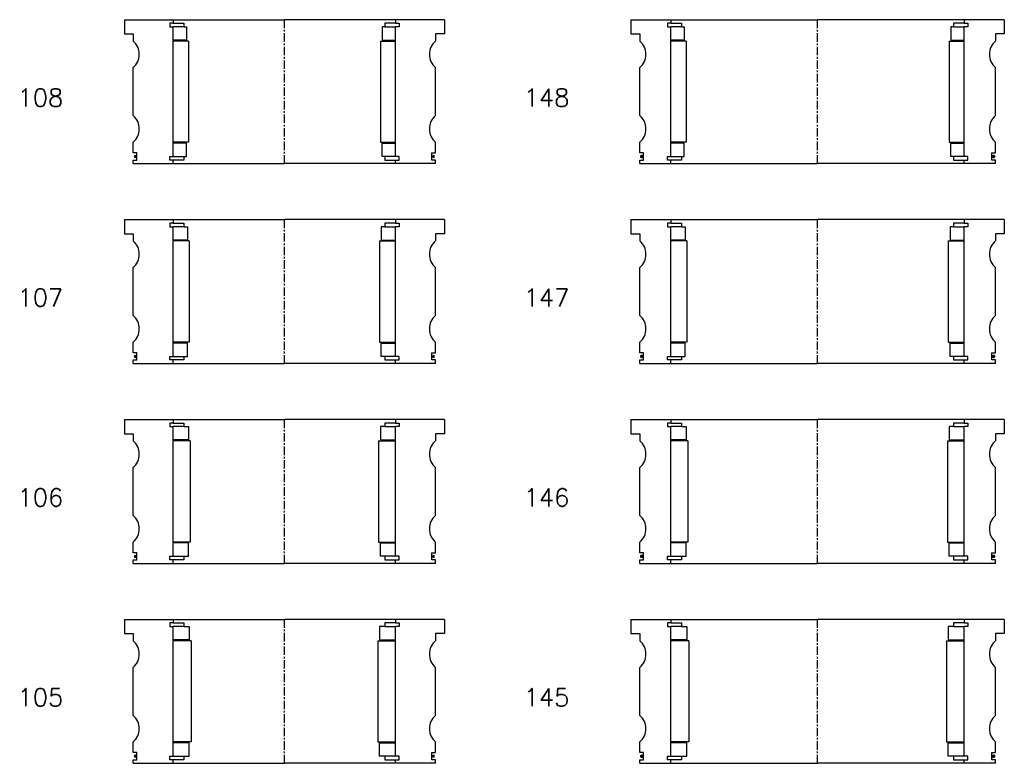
# Model space of a CAD drawing. Extents: x -2018 to 705, y -3434 to 10376.
# Tile 44 of 50: x 151 to 705, y 6470 to 6889. Entities that reach past the tile are written whole.
import ezdxf

# ---------------------------------------------------------------- set-up
doc = ezdxf.new("R2010")
doc.units = 0
doc.header["$LTSCALE"] = 0.15
doc.linetypes.add('CENTER', pattern=[50.8, 31.75, -6.35, 6.35, -6.35])
doc.layers.get('0').update_dxf_attribs({"linetype": 'CONTINUOUS'})
doc.layers.add('CENTER', color=9, linetype='CENTER')
doc.styles.add('ROMANS', font='romans')

# ---------------------------------------------------------------- blocks, each defined once
blk = doc.blocks.new('6S148210T')
for p, q in [((-105, 40.5), (-82.5, 40.5)), ((-105, 40.5), (-105, 32.5)), ((-82.5, 40.5), (0, 40.5)), ((-82.5, 40.5), (-82.5, 38.5)), ((82.5, 40.5), (0, 40.5)), ((82.5, 40.5), (82.5, 38.5)), ((105, 40.5), (82.5, 40.5)), ((105, 40.5), (105, 32.5)), ((-82.5, 38.5), (-84.5, 38.5)), ((-84.5, 38.5), (-84.5, 36.5)), ((-84.5, 36.5), (-82.5, 36.5)), ((-82.5, 38.5), (-76.5, 38.5)), ((-82.5, -36.5), (-82.5, 36.5)), ((-76.5, 36.5), (-82.5, 36.5)), ((-76.5, 38.5), (-76.5, 36.5)), ((-76.5, 36.5), (-75, 36.5)), ((-75, 36.5), (-75, 29)), ((76.5, 36.5), (75, 36.5)), ((75, 36.5), (75, 29)), ((82.5, 38.5), (76.5, 38.5)), ((76.5, 38.5), (76.5, 36.5)), ((76.5, 36.5), (82.5, 36.5)), ((82.5, 38.5), (84.5, 38.5)), ((84.5, 36.5), (82.5, 36.5)), ((82.5, -36.5), (82.5, 36.5)), ((84.5, 38.5), (84.5, 36.5)), ((-105, 32.5), (-100, 32.5)), ((-100, 32.5), (-100, 28.5)), ((-75, 29), (-82.5, 29)), ((-74, 28.5), (-82.5, 28.5)), ((-74, 28.5), (-74, -28.5)), ((74, 28.5), (74, -28.5)), ((74, 28.5), (82.5, 28.5)), ((75, 29), (82.5, 29)), ((100, 32.5), (100, 28.5)), ((105, 32.5), (100, 32.5)), ((-100, -13.5), (-100, 13.5)), ((100, -13.5), (100, 13.5)), ((-100, -34.5), (-100, -28.5)), ((-74, -28.5), (-82.5, -28.5)), ((-75, -29), (-82.5, -29)), ((-75, -36.5), (-75, -29)), ((74, -28.5), (82.5, -28.5)), ((75, -36.5), (75, -29)), ((75, -29), (82.5, -29)), ((100, -34.5), (100, -28.5)), ((-98, -34.5), (-100, -34.5)), ((-100, -40.5), (-100, -38.5)), ((-100, -38.5), (-98, -38.5)), ((-98, -38.5), (-98, -34.5)), ((-84.5, -38.5), (-84.5, -36.5)), ((-84.5, -36.5), (-82.5, -36.5)), ((-82.5, -38.5), (-84.5, -38.5)), ((-82.5, -36.5), (-76.5, -36.5)), ((-82.5, -40.5), (-82.5, -38.5)), ((-76.5, -38.5), (-82.5, -38.5)), ((-76.5, -36.5), (-76.5, -38.5)), ((-76.5, -36.5), (-75, -36.5)), ((76.5, -36.5), (75, -36.5)), ((82.5, -36.5), (76.5, -36.5)), ((76.5, -36.5), (76.5, -38.5)), ((76.5, -38.5), (82.5, -38.5)), ((84.5, -36.5), (82.5, -36.5)), ((82.5, -40.5), (82.5, -38.5)), ((82.5, -38.5), (84.5, -38.5)), ((84.5, -38.5), (84.5, -36.5)), ((98, -38.5), (98, -34.5)), ((98, -34.5), (100, -34.5)), ((100, -38.5), (98, -38.5)), ((100, -40.5), (100, -38.5)), ((-100, -40.5), (-82.5, -40.5)), ((-82.5, -40.5), (0, -40.5)), ((82.5, -40.5), (0, -40.5)), ((100, -40.5), (82.5, -40.5))]:
    blk.add_line(p, q)
at = {"const_width": 0.95}
for points in [[(-98.45, -36.52, -1), (-99.5, -36.52, -1)], [(98.45, -36.52, 1), (99.5, -36.52, 1)]]:
    blk.add_lwpolyline(points, format="xyb", close=True, dxfattribs=at)
for centre, start, end in [((-106.61, 21), 311.4096, 48.5904), ((106.61, 21), 131.4096, 228.5904), ((-106.61, -21), 311.4096, 48.5904), ((106.61, -21), 131.4096, 228.5904)]:
    blk.add_arc(centre, 10, start, end)
at = {"layer": 'CENTER'}
blk.add_line((0, -40.5), (0, 40.5), dxfattribs=at)
blk = doc.blocks.new('6S147210T')
for p, q in [((-105, 40.5), (-82.5, 40.5)), ((-105, 40.5), (-105, 32.5)), ((-82.5, 40.5), (0, 40.5)), ((-82.5, 40.5), (-82.5, 38.5)), ((82.5, 40.5), (0, 40.5)), ((82.5, 40.5), (82.5, 38.5)), ((105, 40.5), (82.5, 40.5)), ((105, 40.5), (105, 32.5)), ((-82.5, 38.5), (-84.5, 38.5)), ((-84.5, 38.5), (-84.5, 36.5)), ((-84.5, 36.5), (-82.5, 36.5)), ((-82.5, 38.5), (-76.5, 38.5)), ((-82.5, -36.5), (-82.5, 36.5)), ((-76.5, 36.5), (-82.5, 36.5)), ((-76.5, 38.5), (-76.5, 36.5)), ((-76.5, 36.5), (-74.5, 36.5)), ((-74.5, 36.5), (-74.5, 29)), ((76.5, 36.5), (74.5, 36.5)), ((74.5, 36.5), (74.5, 29)), ((82.5, 38.5), (76.5, 38.5)), ((76.5, 38.5), (76.5, 36.5)), ((76.5, 36.5), (82.5, 36.5)), ((82.5, 38.5), (84.5, 38.5)), ((84.5, 36.5), (82.5, 36.5)), ((82.5, -36.5), (82.5, 36.5)), ((84.5, 38.5), (84.5, 36.5)), ((-105, 32.5), (-100, 32.5)), ((-100, 32.5), (-100, 28.5)), ((-74.5, 29), (-82.5, 29)), ((-73.5, 28.5), (-82.5, 28.5)), ((-73.5, 28.5), (-73.5, -28.5)), ((73.5, 28.5), (73.5, -28.5)), ((73.5, 28.5), (82.5, 28.5)), ((74.5, 29), (82.5, 29)), ((100, 32.5), (100, 28.5)), ((105, 32.5), (100, 32.5)), ((-100, -13.5), (-100, 13.5)), ((100, -13.5), (100, 13.5)), ((-100, -34.5), (-100, -28.5)), ((-73.5, -28.5), (-82.5, -28.5)), ((-74.5, -29), (-82.5, -29)), ((-74.5, -36.5), (-74.5, -29)), ((73.5, -28.5), (82.5, -28.5)), ((74.5, -36.5), (74.5, -29)), ((74.5, -29), (82.5, -29)), ((100, -34.5), (100, -28.5)), ((-98, -34.5), (-100, -34.5)), ((-100, -40.5), (-100, -38.5)), ((-100, -38.5), (-98, -38.5)), ((-98, -38.5), (-98, -34.5)), ((-84.5, -38.5), (-84.5, -36.5)), ((-84.5, -36.5), (-82.5, -36.5)), ((-82.5, -38.5), (-84.5, -38.5)), ((-82.5, -36.5), (-76.5, -36.5)), ((-82.5, -40.5), (-82.5, -38.5)), ((-76.5, -38.5), (-82.5, -38.5)), ((-76.5, -36.5), (-76.5, -38.5)), ((-76.5, -36.5), (-74.5, -36.5)), ((76.5, -36.5), (74.5, -36.5)), ((82.5, -36.5), (76.5, -36.5)), ((76.5, -36.5), (76.5, -38.5)), ((76.5, -38.5), (82.5, -38.5)), ((84.5, -36.5), (82.5, -36.5)), ((82.5, -40.5), (82.5, -38.5)), ((82.5, -38.5), (84.5, -38.5)), ((84.5, -38.5), (84.5, -36.5)), ((98, -38.5), (98, -34.5)), ((98, -34.5), (100, -34.5)), ((100, -38.5), (98, -38.5)), ((100, -40.5), (100, -38.5)), ((-100, -40.5), (-82.5, -40.5)), ((-82.5, -40.5), (0, -40.5)), ((82.5, -40.5), (0, -40.5)), ((100, -40.5), (82.5, -40.5))]:
    blk.add_line(p, q)
at = {"const_width": 0.95}
for points in [[(-98.45, -36.52, -1), (-99.5, -36.52, -1)], [(98.45, -36.52, 1), (99.5, -36.52, 1)]]:
    blk.add_lwpolyline(points, format="xyb", close=True, dxfattribs=at)
for centre, start, end in [((-106.61, 21), 311.4096, 48.5904), ((106.61, 21), 131.4096, 228.5904), ((-106.61, -21), 311.4096, 48.5904), ((106.61, -21), 131.4096, 228.5904)]:
    blk.add_arc(centre, 10, start, end)
at = {"layer": 'CENTER'}
blk.add_line((0, -40.5), (0, 40.5), dxfattribs=at)
blk = doc.blocks.new('6S146210T')
for p, q in [((-105, 40.5), (-82.5, 40.5)), ((-105, 40.5), (-105, 32.5)), ((-82.5, 40.5), (0, 40.5)), ((-82.5, 40.5), (-82.5, 38.5)), ((82.5, 40.5), (0, 40.5)), ((82.5, 40.5), (82.5, 38.5)), ((105, 40.5), (82.5, 40.5)), ((105, 40.5), (105, 32.5)), ((-82.5, 38.5), (-84.5, 38.5)), ((-84.5, 38.5), (-84.5, 36.5)), ((-84.5, 36.5), (-82.5, 36.5)), ((-82.5, 38.5), (-76.5, 38.5)), ((-82.5, -36.5), (-82.5, 36.5)), ((-76.5, 36.5), (-82.5, 36.5)), ((-76.5, 38.5), (-76.5, 36.5)), ((-76.5, 36.5), (-74, 36.5)), ((-74, 36.5), (-74, 29)), ((76.5, 36.5), (74, 36.5)), ((74, 36.5), (74, 29)), ((82.5, 38.5), (76.5, 38.5)), ((76.5, 38.5), (76.5, 36.5)), ((76.5, 36.5), (82.5, 36.5)), ((82.5, 38.5), (84.5, 38.5)), ((84.5, 36.5), (82.5, 36.5)), ((82.5, -36.5), (82.5, 36.5)), ((84.5, 38.5), (84.5, 36.5)), ((-105, 32.5), (-100, 32.5)), ((-100, 32.5), (-100, 28.5)), ((-74, 29), (-82.5, 29)), ((-73, 28.5), (-82.5, 28.5)), ((-73, 28.5), (-73, -28.5)), ((73, 28.5), (73, -28.5)), ((73, 28.5), (82.5, 28.5)), ((74, 29), (82.5, 29)), ((100, 32.5), (100, 28.5)), ((105, 32.5), (100, 32.5)), ((-100, -13.5), (-100, 13.5)), ((100, -13.5), (100, 13.5)), ((-100, -34.5), (-100, -28.5)), ((-73, -28.5), (-82.5, -28.5)), ((-74, -29), (-82.5, -29)), ((-74, -36.5), (-74, -29)), ((73, -28.5), (82.5, -28.5)), ((74, -36.5), (74, -29)), ((74, -29), (82.5, -29)), ((100, -34.5), (100, -28.5)), ((-98, -34.5), (-100, -34.5)), ((-100, -40.5), (-100, -38.5)), ((-100, -38.5), (-98, -38.5)), ((-98, -38.5), (-98, -34.5)), ((-84.5, -38.5), (-84.5, -36.5)), ((-84.5, -36.5), (-82.5, -36.5)), ((-82.5, -38.5), (-84.5, -38.5)), ((-82.5, -36.5), (-76.5, -36.5)), ((-82.5, -40.5), (-82.5, -38.5)), ((-76.5, -38.5), (-82.5, -38.5)), ((-76.5, -36.5), (-76.5, -38.5)), ((-76.5, -36.5), (-74, -36.5)), ((76.5, -36.5), (74, -36.5)), ((82.5, -36.5), (76.5, -36.5)), ((76.5, -36.5), (76.5, -38.5)), ((76.5, -38.5), (82.5, -38.5)), ((84.5, -36.5), (82.5, -36.5)), ((82.5, -40.5), (82.5, -38.5)), ((82.5, -38.5), (84.5, -38.5)), ((84.5, -38.5), (84.5, -36.5)), ((98, -38.5), (98, -34.5)), ((98, -34.5), (100, -34.5)), ((100, -38.5), (98, -38.5)), ((100, -40.5), (100, -38.5)), ((-100, -40.5), (-82.5, -40.5)), ((-82.5, -40.5), (0, -40.5)), ((82.5, -40.5), (0, -40.5)), ((100, -40.5), (82.5, -40.5))]:
    blk.add_line(p, q)
at = {"const_width": 0.95}
for points in [[(-98.45, -36.52, -1), (-99.5, -36.52, -1)], [(98.45, -36.52, 1), (99.5, -36.52, 1)]]:
    blk.add_lwpolyline(points, format="xyb", close=True, dxfattribs=at)
for centre, start, end in [((-106.61, 21), 311.4096, 48.5904), ((106.61, 21), 131.4096, 228.5904), ((-106.61, -21), 311.4096, 48.5904), ((106.61, -21), 131.4096, 228.5904)]:
    blk.add_arc(centre, 10, start, end)
at = {"layer": 'CENTER'}
blk.add_line((0, -40.5), (0, 40.5), dxfattribs=at)
blk = doc.blocks.new('6S145210T')
for p, q in [((-105, 40.5), (-82.5, 40.5)), ((-105, 40.5), (-105, 32.5)), ((-82.5, 40.5), (0, 40.5)), ((-82.5, 40.5), (-82.5, 38.5)), ((82.5, 40.5), (0, 40.5)), ((82.5, 40.5), (82.5, 38.5)), ((105, 40.5), (82.5, 40.5)), ((105, 40.5), (105, 32.5)), ((-82.5, 38.5), (-84.5, 38.5)), ((-84.5, 38.5), (-84.5, 36.5)), ((-84.5, 36.5), (-82.5, 36.5)), ((-82.5, 38.5), (-76.5, 38.5)), ((-82.5, -36.5), (-82.5, 36.5)), ((-76.5, 36.5), (-82.5, 36.5)), ((-76.5, 38.5), (-76.5, 36.5)), ((-76.5, 36.5), (-73.5, 36.5)), ((-73.5, 36.5), (-73.5, 29)), ((76.5, 36.5), (73.5, 36.5)), ((73.5, 36.5), (73.5, 29)), ((82.5, 38.5), (76.5, 38.5)), ((76.5, 38.5), (76.5, 36.5)), ((76.5, 36.5), (82.5, 36.5)), ((82.5, 38.5), (84.5, 38.5)), ((84.5, 36.5), (82.5, 36.5)), ((82.5, -36.5), (82.5, 36.5)), ((84.5, 38.5), (84.5, 36.5)), ((-105, 32.5), (-100, 32.5)), ((-100, 32.5), (-100, 28.5)), ((-73.5, 29), (-82.5, 29)), ((-72.5, 28.5), (-82.5, 28.5)), ((-72.5, 28.5), (-72.5, -28.5)), ((72.5, 28.5), (72.5, -28.5)), ((72.5, 28.5), (82.5, 28.5)), ((73.5, 29), (82.5, 29)), ((100, 32.5), (100, 28.5)), ((105, 32.5), (100, 32.5)), ((-100, -13.5), (-100, 13.5)), ((100, -13.5), (100, 13.5)), ((-100, -34.5), (-100, -28.5)), ((-72.5, -28.5), (-82.5, -28.5)), ((-73.5, -29), (-82.5, -29)), ((-73.5, -36.5), (-73.5, -29)), ((72.5, -28.5), (82.5, -28.5)), ((73.5, -36.5), (73.5, -29)), ((73.5, -29), (82.5, -29)), ((100, -34.5), (100, -28.5)), ((-98, -34.5), (-100, -34.5)), ((-100, -40.5), (-100, -38.5)), ((-100, -38.5), (-98, -38.5)), ((-98, -38.5), (-98, -34.5)), ((-84.5, -38.5), (-84.5, -36.5)), ((-84.5, -36.5), (-82.5, -36.5)), ((-82.5, -38.5), (-84.5, -38.5)), ((-82.5, -36.5), (-76.5, -36.5)), ((-82.5, -40.5), (-82.5, -38.5)), ((-76.5, -38.5), (-82.5, -38.5)), ((-76.5, -36.5), (-76.5, -38.5)), ((-76.5, -36.5), (-73.5, -36.5)), ((76.5, -36.5), (73.5, -36.5)), ((82.5, -36.5), (76.5, -36.5)), ((76.5, -36.5), (76.5, -38.5)), ((76.5, -38.5), (82.5, -38.5)), ((84.5, -36.5), (82.5, -36.5)), ((82.5, -40.5), (82.5, -38.5)), ((82.5, -38.5), (84.5, -38.5)), ((84.5, -38.5), (84.5, -36.5)), ((98, -38.5), (98, -34.5)), ((98, -34.5), (100, -34.5)), ((100, -38.5), (98, -38.5)), ((100, -40.5), (100, -38.5)), ((-100, -40.5), (-82.5, -40.5)), ((-82.5, -40.5), (0, -40.5)), ((82.5, -40.5), (0, -40.5)), ((100, -40.5), (82.5, -40.5))]:
    blk.add_line(p, q)
at = {"const_width": 0.95}
for points in [[(-98.45, -36.52, -1), (-99.5, -36.52, -1)], [(98.45, -36.52, 1), (99.5, -36.52, 1)]]:
    blk.add_lwpolyline(points, format="xyb", close=True, dxfattribs=at)
for centre, start, end in [((-106.61, 21), 311.4096, 48.5904), ((106.61, 21), 131.4096, 228.5904), ((-106.61, -21), 311.4096, 48.5904), ((106.61, -21), 131.4096, 228.5904)]:
    blk.add_arc(centre, 10, start, end)
at = {"layer": 'CENTER'}
blk.add_line((0, -40.5), (0, 40.5), dxfattribs=at)
blk = doc.blocks.new('6S106180T')
for p, q in [((-90, 40.5), (-62.5, 40.5)), ((-90, 40.5), (-90, 32.5)), ((-62.5, 40.5), (0, 40.5)), ((-62.5, 40.5), (-62.5, 38.5)), ((62.5, 40.5), (0, 40.5)), ((62.5, 40.5), (62.5, 38.5)), ((90, 40.5), (62.5, 40.5)), ((90, 40.5), (90, 32.5)), ((-62.5, 38.5), (-64.5, 38.5)), ((-64.5, 38.5), (-64.5, 36.5)), ((-64.5, 36.5), (-62.5, 36.5)), ((-62.5, 38.5), (-56.5, 38.5)), ((-62.5, -36.5), (-62.5, 36.5)), ((-56.5, 36.5), (-62.5, 36.5)), ((-56.5, 38.5), (-56.5, 36.5)), ((-56.5, 36.5), (-54, 36.5)), ((-54, 36.5), (-54, 29)), ((56.5, 36.5), (54, 36.5)), ((54, 36.5), (54, 29)), ((62.5, 38.5), (56.5, 38.5)), ((56.5, 38.5), (56.5, 36.5)), ((56.5, 36.5), (62.5, 36.5)), ((62.5, 38.5), (64.5, 38.5)), ((64.5, 36.5), (62.5, 36.5)), ((62.5, -36.5), (62.5, 36.5)), ((64.5, 38.5), (64.5, 36.5)), ((-90, 32.5), (-85, 32.5)), ((-85, 32.5), (-85, 28.5)), ((-54, 29), (-62.5, 29)), ((-53, 28.5), (-62.5, 28.5)), ((-53, 28.5), (-53, -28.5)), ((53, 28.5), (53, -28.5)), ((53, 28.5), (62.5, 28.5)), ((54, 29), (62.5, 29)), ((85, 32.5), (85, 28.5)), ((90, 32.5), (85, 32.5)), ((-85, -13.5), (-85, 13.5)), ((85, -13.5), (85, 13.5)), ((-85, -34.5), (-85, -28.5)), ((-53, -28.5), (-62.5, -28.5)), ((-54, -29), (-62.5, -29)), ((-54, -36.5), (-54, -29)), ((53, -28.5), (62.5, -28.5)), ((54, -36.5), (54, -29)), ((54, -29), (62.5, -29)), ((85, -34.5), (85, -28.5)), ((-83, -34.5), (-85, -34.5)), ((-85, -40.5), (-85, -38.5)), ((-85, -38.5), (-83, -38.5)), ((-83, -38.5), (-83, -34.5)), ((-64.5, -38.5), (-64.5, -36.5)), ((-64.5, -36.5), (-62.5, -36.5)), ((-62.5, -38.5), (-64.5, -38.5)), ((-62.5, -36.5), (-56.5, -36.5)), ((-62.5, -40.5), (-62.5, -38.5)), ((-56.5, -38.5), (-62.5, -38.5)), ((-56.5, -36.5), (-56.5, -38.5)), ((-56.5, -36.5), (-54, -36.5)), ((56.5, -36.5), (54, -36.5)), ((62.5, -36.5), (56.5, -36.5)), ((56.5, -36.5), (56.5, -38.5)), ((56.5, -38.5), (62.5, -38.5)), ((64.5, -36.5), (62.5, -36.5)), ((62.5, -40.5), (62.5, -38.5)), ((62.5, -38.5), (64.5, -38.5)), ((64.5, -38.5), (64.5, -36.5)), ((83, -38.5), (83, -34.5)), ((83, -34.5), (85, -34.5)), ((85, -38.5), (83, -38.5)), ((85, -40.5), (85, -38.5)), ((-85, -40.5), (-62.5, -40.5)), ((-62.5, -40.5), (0, -40.5)), ((62.5, -40.5), (0, -40.5)), ((85, -40.5), (62.5, -40.5))]:
    blk.add_line(p, q)
for centre, radius, start, end in [((-91.61, 21), 10, 311.4096, 48.5904), ((91.61, 21), 10, 131.4096, 228.5904), ((-91.61, -21), 10, 311.4096, 48.5904), ((91.61, -21), 10, 131.4096, 228.5904), ((-83.98, -36.52), 0.525, 0, 180), ((-83.98, -36.52), 0.525, 180, 0), ((83.98, -36.52), 0.525, 0, 180), ((83.98, -36.52), 0.525, 180, 0)]:
    blk.add_arc(centre, radius, start, end)
at = {"layer": 'CENTER'}
blk.add_line((0, -40.5), (0, 40.5), dxfattribs=at)
blk = doc.blocks.new('6S108180T')
for p, q in [((-90, 40.5), (-62.5, 40.5)), ((-90, 40.5), (-90, 32.5)), ((-62.5, 40.5), (0, 40.5)), ((-62.5, 40.5), (-62.5, 38.5)), ((62.5, 40.5), (0, 40.5)), ((62.5, 40.5), (62.5, 38.5)), ((90, 40.5), (62.5, 40.5)), ((90, 40.5), (90, 32.5)), ((-62.5, 38.5), (-64.5, 38.5)), ((-64.5, 38.5), (-64.5, 36.5)), ((-64.5, 36.5), (-62.5, 36.5)), ((-62.5, 38.5), (-56.5, 38.5)), ((-62.5, -36.5), (-62.5, 36.5)), ((-56.5, 36.5), (-62.5, 36.5)), ((-56.5, 38.5), (-56.5, 36.5)), ((-56.5, 36.5), (-55, 36.5)), ((-55, 36.5), (-55, 29)), ((56.5, 36.5), (55, 36.5)), ((55, 36.5), (55, 29)), ((62.5, 38.5), (56.5, 38.5)), ((56.5, 38.5), (56.5, 36.5)), ((56.5, 36.5), (62.5, 36.5)), ((62.5, 38.5), (64.5, 38.5)), ((64.5, 36.5), (62.5, 36.5)), ((62.5, -36.5), (62.5, 36.5)), ((64.5, 38.5), (64.5, 36.5)), ((-90, 32.5), (-85, 32.5)), ((-85, 32.5), (-85, 28.5)), ((-55, 29), (-62.5, 29)), ((-54, 28.5), (-62.5, 28.5)), ((-54, 28.5), (-54, -28.5)), ((54, 28.5), (54, -28.5)), ((54, 28.5), (62.5, 28.5)), ((55, 29), (62.5, 29)), ((85, 32.5), (85, 28.5)), ((90, 32.5), (85, 32.5)), ((-85, -13.5), (-85, 13.5)), ((85, -13.5), (85, 13.5)), ((-85, -34.5), (-85, -28.5)), ((-54, -28.5), (-62.5, -28.5)), ((-55, -29), (-62.5, -29)), ((-55, -36.5), (-55, -29)), ((54, -28.5), (62.5, -28.5)), ((55, -36.5), (55, -29)), ((55, -29), (62.5, -29)), ((85, -34.5), (85, -28.5)), ((-83, -34.5), (-85, -34.5)), ((-85, -40.5), (-85, -38.5)), ((-85, -38.5), (-83, -38.5)), ((-83, -38.5), (-83, -34.5)), ((-64.5, -38.5), (-64.5, -36.5)), ((-64.5, -36.5), (-62.5, -36.5)), ((-62.5, -38.5), (-64.5, -38.5)), ((-62.5, -36.5), (-56.5, -36.5)), ((-62.5, -40.5), (-62.5, -38.5)), ((-56.5, -38.5), (-62.5, -38.5)), ((-56.5, -36.5), (-56.5, -38.5)), ((-56.5, -36.5), (-55, -36.5)), ((56.5, -36.5), (55, -36.5)), ((62.5, -36.5), (56.5, -36.5)), ((56.5, -36.5), (56.5, -38.5)), ((56.5, -38.5), (62.5, -38.5)), ((64.5, -36.5), (62.5, -36.5)), ((62.5, -40.5), (62.5, -38.5)), ((62.5, -38.5), (64.5, -38.5)), ((64.5, -38.5), (64.5, -36.5)), ((83, -38.5), (83, -34.5)), ((83, -34.5), (85, -34.5)), ((85, -38.5), (83, -38.5)), ((85, -40.5), (85, -38.5)), ((-85, -40.5), (-62.5, -40.5)), ((-62.5, -40.5), (0, -40.5)), ((62.5, -40.5), (0, -40.5)), ((85, -40.5), (62.5, -40.5))]:
    blk.add_line(p, q)
for centre, radius, start, end in [((-91.61, 21), 10, 311.4096, 48.5904), ((91.61, 21), 10, 131.4096, 228.5904), ((-91.61, -21), 10, 311.4096, 48.5904), ((91.61, -21), 10, 131.4096, 228.5904), ((-83.98, -36.52), 0.525, 0, 180), ((-83.98, -36.52), 0.525, 180, 0), ((83.98, -36.52), 0.525, 0, 180), ((83.98, -36.52), 0.525, 180, 0)]:
    blk.add_arc(centre, radius, start, end)
at = {"layer": 'CENTER'}
blk.add_line((0, -40.5), (0, 40.5), dxfattribs=at)
blk = doc.blocks.new('6S107180T')
for p, q in [((-90, 40.5), (-62.5, 40.5)), ((-90, 40.5), (-90, 32.5)), ((-62.5, 40.5), (0, 40.5)), ((-62.5, 40.5), (-62.5, 38.5)), ((62.5, 40.5), (0, 40.5)), ((62.5, 40.5), (62.5, 38.5)), ((90, 40.5), (62.5, 40.5)), ((90, 40.5), (90, 32.5)), ((-62.5, 38.5), (-64.5, 38.5)), ((-64.5, 38.5), (-64.5, 36.5)), ((-64.5, 36.5), (-62.5, 36.5)), ((-62.5, 38.5), (-56.5, 38.5)), ((-62.5, -36.5), (-62.5, 36.5)), ((-56.5, 36.5), (-62.5, 36.5)), ((-56.5, 38.5), (-56.5, 36.5)), ((-56.5, 36.5), (-54.5, 36.5)), ((-54.5, 36.5), (-54.5, 29)), ((56.5, 36.5), (54.5, 36.5)), ((54.5, 36.5), (54.5, 29)), ((62.5, 38.5), (56.5, 38.5)), ((56.5, 38.5), (56.5, 36.5)), ((56.5, 36.5), (62.5, 36.5)), ((62.5, 38.5), (64.5, 38.5)), ((64.5, 36.5), (62.5, 36.5)), ((62.5, -36.5), (62.5, 36.5)), ((64.5, 38.5), (64.5, 36.5)), ((-90, 32.5), (-85, 32.5)), ((-85, 32.5), (-85, 28.5)), ((-54.5, 29), (-62.5, 29)), ((-53.5, 28.5), (-62.5, 28.5)), ((-53.5, 28.5), (-53.5, -28.5)), ((53.5, 28.5), (53.5, -28.5)), ((53.5, 28.5), (62.5, 28.5)), ((54.5, 29), (62.5, 29)), ((85, 32.5), (85, 28.5)), ((90, 32.5), (85, 32.5)), ((-85, -13.5), (-85, 13.5)), ((85, -13.5), (85, 13.5)), ((-85, -34.5), (-85, -28.5)), ((-53.5, -28.5), (-62.5, -28.5)), ((-54.5, -29), (-62.5, -29)), ((-54.5, -36.5), (-54.5, -29)), ((53.5, -28.5), (62.5, -28.5)), ((54.5, -36.5), (54.5, -29)), ((54.5, -29), (62.5, -29)), ((85, -34.5), (85, -28.5)), ((-83, -34.5), (-85, -34.5)), ((-85, -40.5), (-85, -38.5)), ((-85, -38.5), (-83, -38.5)), ((-83, -38.5), (-83, -34.5)), ((-64.5, -38.5), (-64.5, -36.5)), ((-64.5, -36.5), (-62.5, -36.5)), ((-62.5, -38.5), (-64.5, -38.5)), ((-62.5, -36.5), (-56.5, -36.5)), ((-62.5, -40.5), (-62.5, -38.5)), ((-56.5, -38.5), (-62.5, -38.5)), ((-56.5, -36.5), (-56.5, -38.5)), ((-56.5, -36.5), (-54.5, -36.5)), ((56.5, -36.5), (54.5, -36.5)), ((62.5, -36.5), (56.5, -36.5)), ((56.5, -36.5), (56.5, -38.5)), ((56.5, -38.5), (62.5, -38.5)), ((64.5, -36.5), (62.5, -36.5)), ((62.5, -40.5), (62.5, -38.5)), ((62.5, -38.5), (64.5, -38.5)), ((64.5, -38.5), (64.5, -36.5)), ((83, -38.5), (83, -34.5)), ((83, -34.5), (85, -34.5)), ((85, -38.5), (83, -38.5)), ((85, -40.5), (85, -38.5)), ((-85, -40.5), (-62.5, -40.5)), ((-62.5, -40.5), (0, -40.5)), ((62.5, -40.5), (0, -40.5)), ((85, -40.5), (62.5, -40.5))]:
    blk.add_line(p, q)
for centre, radius, start, end in [((-91.61, 21), 10, 311.4096, 48.5904), ((91.61, 21), 10, 131.4096, 228.5904), ((-91.61, -21), 10, 311.4096, 48.5904), ((91.61, -21), 10, 131.4096, 228.5904), ((-83.98, -36.52), 0.525, 0, 180), ((-83.98, -36.52), 0.525, 180, 0), ((83.98, -36.52), 0.525, 0, 180), ((83.98, -36.52), 0.525, 180, 0)]:
    blk.add_arc(centre, radius, start, end)
at = {"layer": 'CENTER'}
blk.add_line((0, -40.5), (0, 40.5), dxfattribs=at)
blk = doc.blocks.new('6S105180T')
for p, q in [((-90, 40.5), (-62.5, 40.5)), ((-90, 40.5), (-90, 32.5)), ((-62.5, 40.5), (0, 40.5)), ((-62.5, 40.5), (-62.5, 38.5)), ((62.5, 40.5), (0, 40.5)), ((62.5, 40.5), (62.5, 38.5)), ((90, 40.5), (62.5, 40.5)), ((90, 40.5), (90, 32.5)), ((-62.5, 38.5), (-64.5, 38.5)), ((-64.5, 38.5), (-64.5, 36.5)), ((-64.5, 36.5), (-62.5, 36.5)), ((-62.5, 38.5), (-56.5, 38.5)), ((-62.5, -36.5), (-62.5, 36.5)), ((-56.5, 36.5), (-62.5, 36.5)), ((-56.5, 38.5), (-56.5, 36.5)), ((-56.5, 36.5), (-53.5, 36.5)), ((-53.5, 36.5), (-53.5, 29)), ((56.5, 36.5), (53.5, 36.5)), ((53.5, 36.5), (53.5, 29)), ((62.5, 38.5), (56.5, 38.5)), ((56.5, 38.5), (56.5, 36.5)), ((56.5, 36.5), (62.5, 36.5)), ((62.5, 38.5), (64.5, 38.5)), ((64.5, 36.5), (62.5, 36.5)), ((62.5, -36.5), (62.5, 36.5)), ((64.5, 38.5), (64.5, 36.5)), ((-90, 32.5), (-85, 32.5)), ((-85, 32.5), (-85, 28.5)), ((-53.5, 29), (-62.5, 29)), ((-52.5, 28.5), (-62.5, 28.5)), ((-52.5, 28.5), (-52.5, -28.5)), ((52.5, 28.5), (52.5, -28.5)), ((52.5, 28.5), (62.5, 28.5)), ((53.5, 29), (62.5, 29)), ((85, 32.5), (85, 28.5)), ((90, 32.5), (85, 32.5)), ((-85, -13.5), (-85, 13.5)), ((85, -13.5), (85, 13.5)), ((-85, -34.5), (-85, -28.5)), ((-52.5, -28.5), (-62.5, -28.5)), ((-53.5, -29), (-62.5, -29)), ((-53.5, -36.5), (-53.5, -29)), ((52.5, -28.5), (62.5, -28.5)), ((53.5, -36.5), (53.5, -29)), ((53.5, -29), (62.5, -29)), ((85, -34.5), (85, -28.5)), ((-83, -34.5), (-85, -34.5)), ((-85, -40.5), (-85, -38.5)), ((-85, -38.5), (-83, -38.5)), ((-83, -38.5), (-83, -34.5)), ((-64.5, -38.5), (-64.5, -36.5)), ((-64.5, -36.5), (-62.5, -36.5)), ((-62.5, -38.5), (-64.5, -38.5)), ((-62.5, -36.5), (-56.5, -36.5)), ((-62.5, -40.5), (-62.5, -38.5)), ((-56.5, -38.5), (-62.5, -38.5)), ((-56.5, -36.5), (-56.5, -38.5)), ((-56.5, -36.5), (-53.5, -36.5)), ((56.5, -36.5), (53.5, -36.5)), ((62.5, -36.5), (56.5, -36.5)), ((56.5, -36.5), (56.5, -38.5)), ((56.5, -38.5), (62.5, -38.5)), ((64.5, -36.5), (62.5, -36.5)), ((62.5, -40.5), (62.5, -38.5)), ((62.5, -38.5), (64.5, -38.5)), ((64.5, -38.5), (64.5, -36.5)), ((83, -38.5), (83, -34.5)), ((83, -34.5), (85, -34.5)), ((85, -38.5), (83, -38.5)), ((85, -40.5), (85, -38.5)), ((-85, -40.5), (-62.5, -40.5)), ((-62.5, -40.5), (0, -40.5)), ((62.5, -40.5), (0, -40.5)), ((85, -40.5), (62.5, -40.5))]:
    blk.add_line(p, q)
for centre, radius, start, end in [((-91.61, 21), 10, 311.4096, 48.5904), ((91.61, 21), 10, 131.4096, 228.5904), ((-91.61, -21), 10, 311.4096, 48.5904), ((91.61, -21), 10, 131.4096, 228.5904), ((-83.98, -36.52), 0.525, 0, 180), ((-83.98, -36.52), 0.525, 180, 0), ((83.98, -36.52), 0.525, 0, 180), ((83.98, -36.52), 0.525, 180, 0)]:
    blk.add_arc(centre, radius, start, end)
at = {"layer": 'CENTER'}
blk.add_line((0, -40.5), (0, 40.5), dxfattribs=at)

msp = doc.modelspace()

# ---------------------------------------------------------------- block references
for name, p in [('6S108180T', (300, 6848.5)), ('6S148210T', (600, 6848.5)), ('6S107180T', (300, 6736)), ('6S147210T', (600, 6736)), ('6S106180T', (300, 6623.5)), ('6S146210T', (600, 6623.5)), ('6S105180T', (300, 6511)), ('6S145210T', (600, 6511))]:
    msp.add_blockref(name, p)

# ---------------------------------------------------------------- texts
at = {"style": 'ROMANS'}
for s, p in [('108', (149.92, 6840.12)), ('148', (434.64, 6840.12)), ('107', (149.92, 6727.62)), ('147', (434.64, 6727.62)), ('106', (149.92, 6615.12)), ('146', (434.64, 6615.12)), ('105', (149.92, 6502.62)), ('145', (434.64, 6502.62))]:
    msp.add_text(s, height=10, dxfattribs=at).set_placement(p)

doc.saveas('drawing.dxf')
